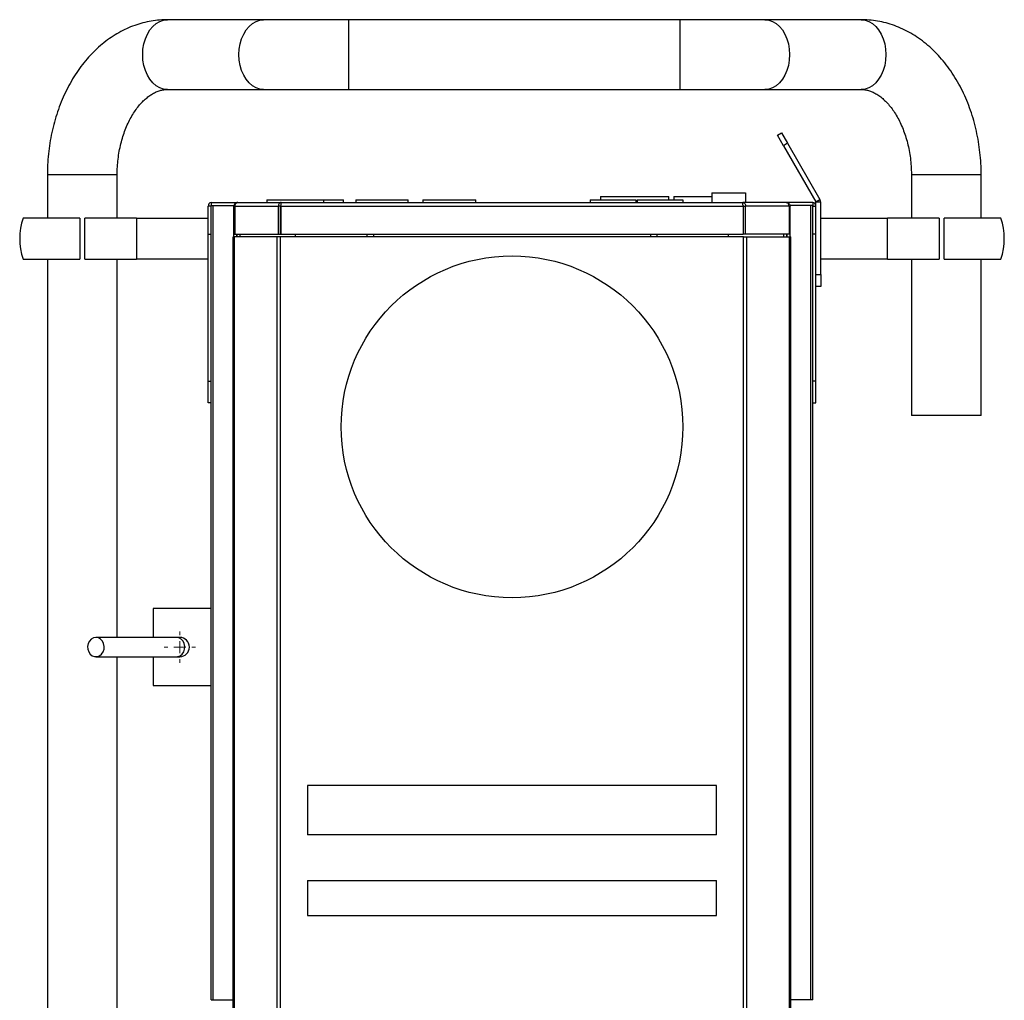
# Model space of a CAD drawing. Header units: millimetres. Extents: x 101 to 1818, y 136 to 1912.
# Tile 2 of 10: x 133 to 542, y 903 to 1310. Entities that reach past the tile are written whole.
import ezdxf

# ---------------------------------------------------------------- set-up
doc = ezdxf.new("R2010")
doc.units = ezdxf.units.MM

# ---------------------------------------------------------------- blocks, each defined once
blk = doc.blocks.new('SW_CENTERMARKSYMBOL_0')
at = {"color": 0, "linetype": 'Continuous', "lineweight": 18}
for p, q in [((0, 5), (0, 6.5)), ((-5, 0), (-6.5, 0)), ((0, 0), (-2.5, 0)), ((0, 0), (0, 2.5)), ((0, 0), (0, -2.5)), ((0, 0), (2.5, 0)), ((5, 0), (6.5, 0)), ((0, -5), (0, -6.5))]:
    blk.add_line(p, q, dxfattribs=at)

msp = doc.modelspace()

# ---------------------------------------------------------------- linework, layer by layer
at = {"color": 7, "linetype": 'Continuous', "lineweight": 25}
for p, q in [((234.76, 1309.94), (194.76, 1309.94)), ((270.11, 1309.94), (234.76, 1309.94)), ((407.69, 1309.94), (270.11, 1309.94)), ((270.11, 1280.94), (270.11, 1309.94)), ((443.04, 1309.94), (407.69, 1309.94)), ((407.69, 1309.94), (407.69, 1280.94)), ((483.04, 1309.94), (443.04, 1309.94)), ((194.76, 1280.94), (234.76, 1280.94)), ((234.76, 1280.94), (270.11, 1280.94)), ((270.11, 1280.94), (407.69, 1280.94)), ((407.69, 1280.94), (443.04, 1280.94)), ((443.04, 1280.94), (483.04, 1280.94)), ((448.2, 1261.91), (449.93, 1262.91)), ((450.7, 1257.58), (448.2, 1261.91)), ((449.93, 1262.91), (452.43, 1258.58)), ((452.43, 1258.58), (450.7, 1257.58)), ((450.7, 1257.58), (464.15, 1234.29)), ((452.43, 1258.58), (465.88, 1235.29)), ((144.9, 1245.44), (144.9, 1227.49)), ((173.9, 1245.44), (144.9, 1245.44)), ((173.9, 1227.49), (173.9, 1245.44)), ((503.9, 1245.44), (503.9, 1227.49)), ((532.9, 1245.44), (503.9, 1245.44)), ((532.9, 1227.49), (532.9, 1245.44)), ((374.75, 1236.54), (374.75, 1235.04)), ((374.75, 1236.54), (403.15, 1236.54)), ((403.15, 1235.04), (403.15, 1236.54)), ((405.15, 1236.54), (405.15, 1235.04)), ((405.15, 1236.54), (420.95, 1236.54)), ((420.95, 1238.04), (420.95, 1234.04)), ((420.95, 1238.04), (434.95, 1238.04)), ((434.95, 1238.04), (434.95, 1234.04)), ((212.95, 1232.44), (211.7, 1232.44)), ((211.7, 1220.79), (211.7, 1232.44)), ((212.95, 1234.04), (212.95, 1232.79)), ((212.95, 1234.04), (224, 1234.04)), ((212.95, 1232.79), (222.47, 1232.79)), ((212.95, 902.79), (212.95, 1232.79)), ((213.77, 902.79), (213.77, 1232.79)), ((222.84, 1232.44), (222.4, 1232.44)), ((222.4, 1220.79), (222.4, 1232.44)), ((222.84, 1232.44), (222.84, 1220.79)), ((222.84, 1232.44), (240.89, 1232.44)), ((224, 1234.04), (242, 1234.04)), ((236.15, 1235.04), (236.15, 1234.04)), ((236.15, 1235.04), (259.75, 1235.04)), ((240.89, 1220.79), (240.89, 1232.44)), ((241.78, 1232.44), (240.89, 1232.44)), ((241.78, 1220.79), (241.78, 1232.44)), ((241.78, 1232.44), (241.96, 1232.44)), ((241.96, 1232.44), (433.94, 1232.44)), ((241.96, 1232.44), (241.96, 1220.79)), ((242, 1234.04), (433.9, 1234.04)), ((259.75, 1234.04), (259.75, 1235.04)), ((259.75, 1235.04), (267.95, 1235.04)), ((267.95, 1234.04), (267.95, 1235.04)), ((273.08, 1235.04), (273.08, 1234.04)), ((273.08, 1235.04), (294.82, 1235.04)), ((294.82, 1234.04), (294.82, 1235.04)), ((300.95, 1235.04), (300.95, 1234.04)), ((300.95, 1235.04), (322.95, 1235.04)), ((322.95, 1234.04), (322.95, 1235.04)), ((370.45, 1235.04), (370.45, 1234.04)), ((370.45, 1235.04), (389.45, 1235.04)), ((389.45, 1235.04), (389.45, 1234.04)), ((389.95, 1235.04), (408.95, 1235.04)), ((389.95, 1235.04), (389.95, 1234.04)), ((408.95, 1235.04), (408.95, 1234.04)), ((451.9, 1234.04), (433.9, 1234.04)), ((433.94, 1232.44), (433.94, 1220.79)), ((433.94, 1232.44), (434.12, 1232.44)), ((434.12, 1220.79), (434.12, 1232.44)), ((434.12, 1232.44), (435.01, 1232.44)), ((435.01, 1220.79), (435.01, 1232.44)), ((453.06, 1232.44), (435.01, 1232.44)), ((462.95, 1234.04), (451.9, 1234.04)), ((453.06, 1232.44), (453.06, 1220.79)), ((453.06, 1232.44), (453.5, 1232.44)), ((462.95, 1232.79), (453.43, 1232.79)), ((453.5, 1220.79), (453.5, 1232.44)), ((462.12, 902.79), (462.12, 1232.79)), ((462.95, 1234.04), (462.95, 1232.79)), ((462.95, 902.79), (462.95, 1232.79)), ((462.95, 1232.44), (464.2, 1232.44)), ((464.15, 1234.29), (465.88, 1235.29)), ((466.2, 1234.09), (464.2, 1234.09)), ((464.2, 1232.44), (464.2, 1234.09)), ((464.2, 1220.79), (464.2, 1232.44)), ((466.2, 1204.09), (466.2, 1234.09)), ((158.4, 1227.49), (134.83, 1227.49)), ((158.4, 1227.49), (158.4, 1210.49)), ((181.92, 1227.49), (160.4, 1227.49)), ((160.4, 1210.49), (160.4, 1227.49)), ((181.92, 1227.49), (181.92, 1210.49)), ((181.92, 1227.49), (211.7, 1227.49)), ((466.2, 1227.49), (493.98, 1227.49)), ((493.98, 1210.49), (493.98, 1227.49)), ((515.5, 1227.49), (493.98, 1227.49)), ((515.5, 1227.49), (515.5, 1210.49)), ((517.5, 1210.49), (517.5, 1227.49)), ((541.07, 1227.49), (517.5, 1227.49)), ((211.7, 1220.79), (212.95, 1220.79)), ((211.7, 1159.74), (211.7, 1220.79)), ((222.1, 898.69), (222.1, 1219.79)), ((222.66, 1219.79), (222.1, 1219.79)), ((222.4, 1220.79), (222.84, 1220.79)), ((222.4, 1219.79), (222.4, 1220.79)), ((222.66, 898.69), (222.66, 1219.79)), ((240.42, 1219.79), (222.66, 1219.79)), ((222.84, 1220.79), (240.89, 1220.79)), ((223.65, 1219.79), (223.65, 1220.79)), ((223.7, 1219.79), (223.7, 1220.79)), ((224.95, 1219.79), (224.95, 1220.79)), ((240.42, 898.69), (240.42, 1219.79)), ((241.77, 1219.79), (240.42, 1219.79)), ((240.89, 1220.79), (241.78, 1220.79)), ((241.77, 898.69), (241.77, 1219.79)), ((434.13, 1219.79), (241.77, 1219.79)), ((241.96, 1220.79), (241.78, 1220.79)), ((241.96, 1220.79), (433.94, 1220.79)), ((247.95, 1219.79), (247.95, 1220.79)), ((277.7, 1220.79), (277.7, 1219.79)), ((280.45, 1220.79), (280.45, 1219.79)), ((395.45, 1220.79), (395.45, 1219.79)), ((398.2, 1219.79), (398.2, 1220.79)), ((427.95, 1219.79), (427.95, 1220.79)), ((434.12, 1220.79), (433.94, 1220.79)), ((435.01, 1220.79), (434.12, 1220.79)), ((434.13, 898.69), (434.13, 1219.79)), ((434.13, 1219.79), (435.48, 1219.79)), ((453.06, 1220.79), (435.01, 1220.79)), ((435.48, 898.69), (435.48, 1219.79)), ((435.48, 1219.79), (453.24, 1219.79)), ((450.95, 1219.79), (450.95, 1220.79)), ((452.2, 1219.79), (452.2, 1220.79)), ((452.25, 1219.79), (452.25, 1220.79)), ((453.5, 1220.79), (453.06, 1220.79)), ((453.24, 898.69), (453.24, 1219.79)), ((453.24, 1219.79), (453.8, 1219.79)), ((453.5, 1219.79), (453.5, 1220.79)), ((453.8, 898.69), (453.8, 1219.79)), ((464.2, 1220.79), (462.95, 1220.79)), ((464.2, 1159.74), (464.2, 1220.79)), ((134.83, 1210.49), (158.4, 1210.49)), ((144.9, 1210.49), (144.9, 898.44)), ((160.4, 1210.49), (181.92, 1210.49)), ((173.9, 1053.29), (173.9, 1210.49)), ((211.7, 1210.49), (181.92, 1210.49)), ((493.98, 1210.49), (466.2, 1210.49)), ((493.98, 1210.49), (515.5, 1210.49)), ((503.9, 1210.49), (503.9, 1145.44)), ((517.5, 1210.49), (541.07, 1210.49)), ((532.9, 1145.44), (532.9, 1210.49)), ((464.2, 1204.09), (466.2, 1204.09)), ((466.2, 1204.09), (466.2, 1199.09)), ((466.2, 1199.09), (464.2, 1199.09)), ((211.7, 1159.74), (212.95, 1159.74)), ((211.7, 1150.79), (211.7, 1159.74)), ((464.2, 1159.74), (462.95, 1159.74)), ((464.2, 1150.79), (464.2, 1159.74)), ((212.95, 1150.79), (211.7, 1150.79)), ((462.95, 1150.79), (464.2, 1150.79)), ((532.9, 1145.44), (503.9, 1145.44)), ((212.95, 1065.29), (188.9, 1065.29)), ((188.9, 1065.29), (188.9, 1053.29)), ((198.56, 1053.29), (165.06, 1053.29)), ((199.9, 1053.29), (198.56, 1053.29)), ((165.06, 1045.29), (198.56, 1045.29)), ((173.9, 898.44), (173.9, 1045.29)), ((188.9, 1045.29), (188.9, 1033.29)), ((198.56, 1045.29), (199.9, 1045.29)), ((188.9, 1033.29), (212.95, 1033.29)), ((422.95, 991.79), (252.95, 991.79)), ((252.95, 991.79), (252.95, 971.29)), ((422.95, 971.29), (422.95, 991.79)), ((422.95, 971.29), (252.95, 971.29)), ((252.95, 952.29), (252.95, 937.79)), ((252.95, 952.29), (422.95, 952.29)), ((422.95, 937.79), (422.95, 952.29)), ((252.95, 937.79), (422.95, 937.79)), ((212.95, 902.79), (213.77, 902.79)), ((213.77, 902.79), (222.1, 902.79)), ((462.12, 902.79), (453.8, 902.79)), ((462.95, 902.79), (462.12, 902.79))]:
    msp.add_line(p, q, dxfattribs=at)
at = {"color": 7, "linetype": 'Continuous', "lineweight": 25, "flags": 128}
for points in [[(194.76, 1280.94), (193.15, 1281.11), (191.59, 1281.65), (190.1, 1282.52), (188.73, 1283.71), (187.51, 1285.18), (186.46, 1286.91), (185.62, 1288.85), (185, 1290.96), (184.63, 1293.17), (184.5, 1295.44), (184.63, 1297.7), (185, 1299.92), (185.62, 1302.02), (186.46, 1303.96), (187.51, 1305.69), (188.73, 1307.17), (190.1, 1308.36), (191.59, 1309.23), (193.15, 1309.76), (194.76, 1309.94), (194.76, 1309.94)], [(234.76, 1280.94), (233.15, 1281.11), (231.59, 1281.65), (230.1, 1282.52), (228.73, 1283.71), (227.51, 1285.18), (226.46, 1286.91), (225.62, 1288.85), (225, 1290.96), (224.63, 1293.17), (224.5, 1295.44), (224.63, 1297.7), (225, 1299.92), (225.62, 1302.02), (226.46, 1303.96), (227.51, 1305.69), (228.73, 1307.17), (230.1, 1308.36), (231.59, 1309.23), (233.15, 1309.76), (234.76, 1309.94)], [(443.04, 1309.94), (444.65, 1309.76), (446.21, 1309.23), (447.7, 1308.36), (449.07, 1307.17), (450.29, 1305.69), (451.34, 1303.96), (452.18, 1302.02), (452.8, 1299.92), (453.17, 1297.7), (453.3, 1295.44), (453.17, 1293.17), (452.8, 1290.96), (452.18, 1288.85), (451.34, 1286.91), (450.29, 1285.18), (449.07, 1283.71), (447.7, 1282.52), (446.21, 1281.65), (444.65, 1281.11), (443.04, 1280.94), (443.04, 1280.94)], [(483.04, 1309.94), (484.65, 1309.76), (486.21, 1309.23), (487.7, 1308.36), (489.07, 1307.17), (490.29, 1305.69), (491.34, 1303.96), (492.18, 1302.02), (492.8, 1299.92), (493.17, 1297.7), (493.3, 1295.44), (493.17, 1293.17), (492.8, 1290.96), (492.18, 1288.85), (491.34, 1286.91), (490.29, 1285.18), (489.07, 1283.71), (487.7, 1282.52), (486.21, 1281.65), (484.65, 1281.11), (483.04, 1280.94), (483.04, 1280.94)], [(165.06, 1053.29), (164.04, 1053.11), (163.11, 1052.59), (162.35, 1051.78), (161.84, 1050.75), (161.61, 1049.59), (161.68, 1048.4), (162.06, 1047.29), (162.7, 1046.35), (163.56, 1045.68), (164.54, 1045.33), (165.58, 1045.33), (166.56, 1045.68), (167.42, 1046.35), (168.06, 1047.29), (168.44, 1048.4), (168.51, 1049.59), (168.28, 1050.75), (167.77, 1051.78), (167.01, 1052.59), (166.08, 1053.11), (165.06, 1053.29)], [(198.56, 1045.29), (199.08, 1045.33), (200.06, 1045.68), (200.92, 1046.35), (201.56, 1047.29), (201.94, 1048.4), (202.01, 1049.59), (201.78, 1050.75), (201.27, 1051.78), (200.51, 1052.59), (199.58, 1053.11), (198.56, 1053.29)]]:
    msp.add_lwpolyline(points, dxfattribs=at)
at = {"color": 7, "linetype": 'Continuous', "lineweight": 25}
msp.add_circle((337.95, 1140.79), 71, dxfattribs=at)
for centre, radius, start, end in [((213.3, 1232.44), 1.6, 102.6356, 180), ((462.6, 1232.44), 1.6, 0, 77.3644), ((463.8, 1234.09), 0.4, 0, 30), ((463.8, 1234.09), 2.4, 0, 30), ((159.4, 1218.99), 26, 160.9179, 199.0821), ((516.5, 1218.99), 26, 340.9179, 19.0821), ((199.9, 1049.29), 4, 270, 90)]:
    msp.add_arc(centre, radius, start, end, dxfattribs=at)
for points, knots in [([(194.76, 1309.94), (193.98, 1309.92), (192.02, 1309.89), (188.9, 1309.55), (185.42, 1308.88), (182, 1307.89), (178.64, 1306.61), (175.37, 1305.03), (172.19, 1303.15), (169.12, 1300.99), (166.17, 1298.55), (163.36, 1295.84), (160.71, 1292.88), (158.22, 1289.67), (155.91, 1286.23), (153.8, 1282.59), (151.89, 1278.75), (150.2, 1274.75), (148.73, 1270.61), (147.5, 1266.34), (146.49, 1261.98), (145.72, 1257.53), (145.2, 1253.03), (144.94, 1248.99), (144.91, 1246.46), (144.9, 1245.44)], [0, 0, 0, 0, 0.028063, 0.070488, 0.112912, 0.155438, 0.198169, 0.241193, 0.284581, 0.32838, 0.372613, 0.417275, 0.462337, 0.507748, 0.553446, 0.599362, 0.645433, 0.691601, 0.737824, 0.784061, 0.830296, 0.876522, 0.922739, 0.968953, 1, 1, 1, 1]), ([(532.9, 1245.44), (532.89, 1246.28), (532.87, 1248.63), (532.64, 1252.5), (532.15, 1257.01), (531.41, 1261.48), (530.43, 1265.87), (529.21, 1270.16), (527.75, 1274.35), (526.07, 1278.4), (524.16, 1282.29), (522.03, 1286), (519.69, 1289.52), (517.15, 1292.81), (514.43, 1295.86), (511.53, 1298.64), (508.48, 1301.15), (505.29, 1303.36), (502, 1305.26), (498.61, 1306.84), (495.15, 1308.11), (491.64, 1309.05), (488.11, 1309.66), (485.23, 1309.91), (483.55, 1309.93), (483.04, 1309.94)], [0, 0, 0, 0, 0.025582, 0.071822, 0.118101, 0.164424, 0.210803, 0.257245, 0.303751, 0.350318, 0.396929, 0.443544, 0.490117, 0.536584, 0.582872, 0.628896, 0.674577, 0.719843, 0.764644, 0.808958, 0.852791, 0.896184, 0.939198, 0.981919, 1, 1, 1, 1]), ([(173.9, 1245.44), (173.9, 1245.99), (173.92, 1247.65), (174.09, 1250.41), (174.48, 1253.67), (175.05, 1256.86), (175.81, 1259.93), (176.73, 1262.86), (177.8, 1265.62), (179.01, 1268.19), (180.33, 1270.56), (181.74, 1272.69), (183.23, 1274.57), (184.75, 1276.21), (186.31, 1277.59), (187.86, 1278.73), (189.41, 1279.62), (190.96, 1280.29), (192.51, 1280.73), (193.77, 1280.92), (194.52, 1280.93), (194.76, 1280.94)], [0, 0, 0, 0, 0.0271996, 0.0815926, 0.1359375, 0.1901783, 0.2442799, 0.2982159, 0.3519726, 0.4055544, 0.4589928, 0.5123559, 0.5657354, 0.6192835, 0.6732557, 0.7280314, 0.7841649, 0.842461, 0.9040752, 0.9705562, 1, 1, 1, 1]), ([(483.04, 1280.94), (483.25, 1280.93), (484, 1280.92), (485.25, 1280.74), (486.82, 1280.3), (488.36, 1279.64), (489.93, 1278.73), (491.54, 1277.56), (493.16, 1276.1), (494.73, 1274.39), (496.23, 1272.44), (497.65, 1270.25), (498.97, 1267.84), (500.16, 1265.23), (501.21, 1262.44), (502.11, 1259.48), (502.84, 1256.39), (503.39, 1253.2), (503.75, 1249.93), (503.89, 1247.33), (503.9, 1245.83), (503.9, 1245.44)], [0, 0, 0, 0, 0.026244, 0.094738, 0.157128, 0.215151, 0.270262, 0.328695, 0.385006, 0.440016, 0.494307, 0.548245, 0.602057, 0.655861, 0.70973, 0.763712, 0.817821, 0.87205, 0.926377, 0.980769, 1, 1, 1, 1]), ([(224, 1234.04), (223.79, 1234.04), (223.58, 1233.99), (223.19, 1233.83), (223.02, 1233.72), (222.72, 1233.42), (222.6, 1233.24), (222.44, 1232.86), (222.4, 1232.65), (222.4, 1232.44)], [0, 0, 0, 0, 0.25, 0.25, 0.5, 0.5, 0.75, 0.75, 1, 1, 1, 1]), ([(222.84, 1232.44), (222.84, 1232.65), (222.88, 1232.86), (222.99, 1233.24), (223.08, 1233.42), (223.29, 1233.72), (223.42, 1233.83), (223.7, 1233.99), (223.85, 1234.04), (224, 1234.04)], [0, 0, 0, 0, 0.25, 0.25, 0.5, 0.5, 0.75, 0.75, 1, 1, 1, 1]), ([(242, 1234.04), (241.85, 1234.04), (241.71, 1233.99), (241.44, 1233.83), (241.32, 1233.72), (241.11, 1233.42), (241.03, 1233.24), (240.92, 1232.86), (240.89, 1232.65), (240.89, 1232.44)], [0, 0, 0, 0, 0.25, 0.25, 0.5, 0.5, 0.75, 0.75, 1, 1, 1, 1]), ([(242, 1232.79), (241.94, 1232.79), (241.88, 1232.75), (241.8, 1232.62), (241.77, 1232.53), (241.78, 1232.44)], [0, 0, 0, 0, 0.5, 0.5, 1, 1, 1, 1]), ([(241.96, 1232.44), (241.97, 1232.65), (241.97, 1232.86), (241.98, 1233.24), (241.98, 1233.42), (241.98, 1233.72), (241.99, 1233.83), (241.99, 1233.99), (242, 1234.04), (242, 1234.04)], [0, 0, 0, 0, 0.25, 0.25, 0.5, 0.5, 0.75, 0.75, 1, 1, 1, 1]), ([(433.94, 1232.44), (433.93, 1232.65), (433.93, 1232.86), (433.92, 1233.24), (433.92, 1233.42), (433.92, 1233.72), (433.91, 1233.83), (433.91, 1233.99), (433.9, 1234.04), (433.9, 1234.04)], [0, 0, 0, 0, 0.25, 0.25, 0.5, 0.5, 0.75, 0.75, 1, 1, 1, 1]), ([(433.9, 1234.04), (434.05, 1234.04), (434.19, 1233.99), (434.46, 1233.83), (434.58, 1233.72), (434.79, 1233.42), (434.87, 1233.24), (434.98, 1232.86), (435.01, 1232.65), (435.01, 1232.44)], [0, 0, 0, 0, 0.25, 0.25, 0.5, 0.5, 0.75, 0.75, 1, 1, 1, 1]), ([(433.9, 1232.79), (433.96, 1232.79), (434.02, 1232.75), (434.1, 1232.62), (434.13, 1232.53), (434.12, 1232.44)], [0, 0, 0, 0, 0.5, 0.5, 1, 1, 1, 1]), ([(453.06, 1232.44), (453.06, 1232.65), (453.02, 1232.86), (452.91, 1233.24), (452.82, 1233.42), (452.61, 1233.72), (452.48, 1233.83), (452.2, 1233.99), (452.05, 1234.04), (451.9, 1234.04)], [0, 0, 0, 0, 0.25, 0.25, 0.5, 0.5, 0.75, 0.75, 1, 1, 1, 1]), ([(451.9, 1234.04), (452.11, 1234.04), (452.32, 1233.99), (452.71, 1233.83), (452.88, 1233.72), (453.18, 1233.42), (453.3, 1233.24), (453.46, 1232.86), (453.5, 1232.65), (453.5, 1232.44)], [0, 0, 0, 0, 0.25, 0.25, 0.5, 0.5, 0.75, 0.75, 1, 1, 1, 1])]:
    msp.add_open_spline(points, degree=3, knots=knots, dxfattribs=at)

# ---------------------------------------------------------------- block references
at = {"color": 7, "linetype": 'Continuous', "lineweight": 18}
msp.add_blockref('SW_CENTERMARKSYMBOL_0', (199.9, 1049.29), dxfattribs=at)

doc.saveas('drawing.dxf')
